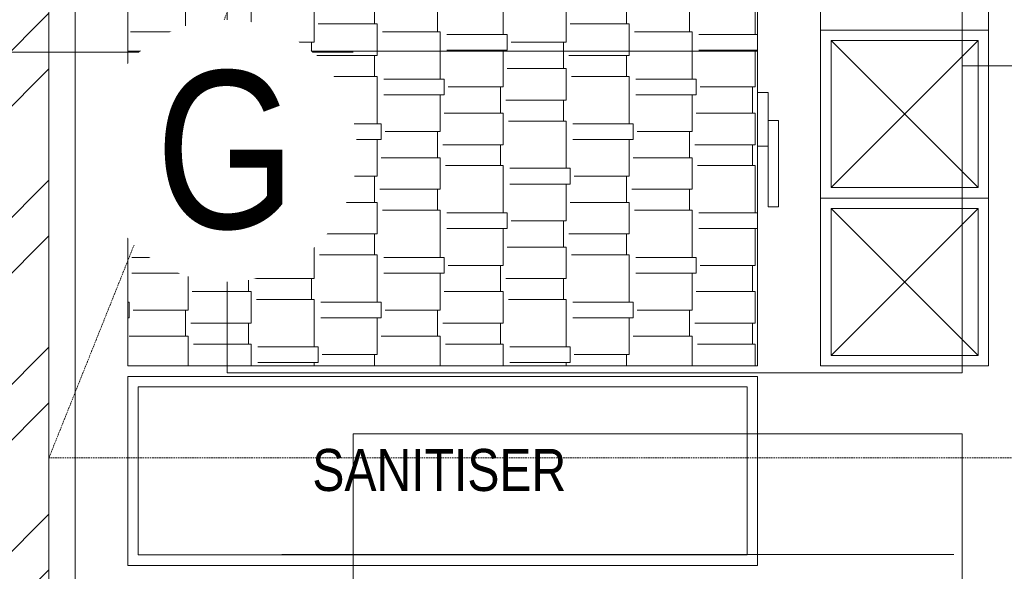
# Model space of a CAD drawing. Header units: millimetres. Extents: x 811 to 573824, y 137 to 100812.
# Tile 101 of 143: x 450097 to 451035, y 71727 to 72253. Entities that reach past the tile are written whole.
import ezdxf

# ---------------------------------------------------------------- set-up
doc = ezdxf.new("R2010")
doc.units = ezdxf.units.MM
doc.header["$LTSCALE"] = 3
doc.header["$MEASUREMENT"] = 0
doc.set_wipeout_variables(frame=1)
doc.linetypes.add('HIDDENX2', pattern=[0.75, 0.5, -0.25])
doc.layers.get('0').update_dxf_attribs({"lineweight": 0})
for name, color, linetype, lineweight in [('CANOPIES', 252, 'HIDDENX2', 0), ('EQUIPMENT TEXT', 7, 'Continuous', 0), ('GAS LEAK DETECTOR', 7, 'Continuous', 0), ('KITCHEN EQUIPMENT CODES', 252, 'Continuous', 0), ('KITCHEN EQUIPMENTS', 251, 'Continuous', 0), ('NEW BRICKWORK', 1, 'Continuous', 0)]:
    doc.layers.add(name, color=color, linetype=linetype, lineweight=lineweight)
doc.styles.add('ARC SCALE20', font='swissc.ttf', dxfattribs={"height": 40})
doc.styles.add('ARC SCALE50', font='swissc.ttf', dxfattribs={"height": 100})

# ---------------------------------------------------------------- blocks, each defined once
blk = doc.blocks.new('FEFWR')
at = {"layer": 'CANOPIES'}
blk.add_line((451324.93, 74835.19, 0.12), (450124.93, 71835.19, 0.12), dxfattribs=at)
at = {"layer": 'CANOPIES', "elevation": 0.12}
blk.add_lwpolyline([(451324.93, 71835.19), (450124.93, 71835.19), (450124.93, 74835.19), (451324.93, 74835.19)], close=True, dxfattribs=at)
blk = doc.blocks.new('xzgredgr')
at = {"layer": 'KITCHEN EQUIPMENTS'}
for p, q in [((450149.93, 71185.29, 0.12), (450149.93, 74285.29, 0.12)), ((450199.93, 72822.69, 0.12), (450199.93, 71922.69, 0.12)), ((450799.93, 71922.69, 0.12), (450799.93, 72822.69, 0.12)), ((450294.63, 71916.17, 0.12), (450294.63, 72716.17, 0.12)), ((450994.63, 71916.17, 0.12), (450994.63, 72716.17, 0.12)), ((450859.93, 72402.69, 0.12), (450859.93, 72242.69, 0.12)), ((451019.93, 72242.69, 0.12), (451019.93, 72402.69, 0.12)), ((450859.93, 72242.69, 0.12), (450859.93, 72082.69, 0.12)), ((451019.93, 72242.69, 0.12), (450859.93, 72242.69, 0.12)), ((451019.93, 72242.69, 0.12), (450859.93, 72242.69, 0.12)), ((451019.93, 72082.69, 0.12), (451019.93, 72242.69, 0.12)), ((450869.93, 72232.69, 0.12), (450869.93, 72092.69, 0.12)), ((451009.93, 72232.69, 0.12), (450869.93, 72232.69, 0.12)), ((450869.93, 72232.69, 0.12), (451009.93, 72092.69, 0.12)), ((450869.93, 72092.69, 0.12), (451009.93, 72232.69, 0.12)), ((451009.93, 72092.69, 0.12), (451009.93, 72232.69, 0.12)), ((450799.93, 72222.69, 0.12), (450199.93, 72222.69, 0.12)), ((450809.93, 72183.21, 0.12), (450799.93, 72183.21, 0.12)), ((450809.93, 72183.21, 0.12), (450809.93, 72132.17, 0.12)), ((450809.93, 72132.17, 0.12), (450809.93, 72183.21, 0.12)), ((450819.93, 72156.4, 0.12), (450809.93, 72156.4, 0.12)), ((450819.93, 72074.27, 0.12), (450819.93, 72156.4, 0.12)), ((450809.93, 72132.17, 0.12), (450799.93, 72132.17, 0.12)), ((450809.93, 72132.17, 0.12), (450809.93, 72074.27, 0.12)), ((450869.93, 72092.69, 0.12), (451009.93, 72092.69, 0.12)), ((450859.93, 72082.69, 0.12), (450859.93, 71922.69, 0.12)), ((451019.93, 72082.69, 0.12), (450859.93, 72082.69, 0.12)), ((451019.93, 71922.69, 0.12), (451019.93, 72082.69, 0.12)), ((450809.93, 72074.27, 0.12), (450819.93, 72074.27, 0.12)), ((450869.93, 72072.69, 0.12), (450869.93, 71932.69, 0.12)), ((451009.93, 72072.69, 0.12), (450869.93, 72072.69, 0.12)), ((450869.93, 72072.69, 0.12), (451009.93, 71932.69, 0.12)), ((450869.93, 71932.69, 0.12), (451009.93, 72072.69, 0.12)), ((451009.93, 71932.69, 0.12), (451009.93, 72072.69, 0.12)), ((450869.93, 71932.69, 0.12), (451009.93, 71932.69, 0.12)), ((450799.93, 71922.69, 0.12), (450199.93, 71922.69, 0.12)), ((450994.63, 71916.17, 0.12), (450294.63, 71916.17, 0.12)), ((451019.93, 71922.69, 0.12), (450859.93, 71922.69, 0.12)), ((450199.93, 71732.69, 0.12), (450199.93, 71912.69, 0.12)), ((450799.93, 71912.69, 0.12), (450199.93, 71912.69, 0.12)), ((450799.93, 71912.69, 0.12), (450799.93, 71732.69, 0.12)), ((450209.93, 71902.69, 0.12), (450209.93, 71742.69, 0.12)), ((450789.93, 71902.69, 0.12), (450209.93, 71902.69, 0.12)), ((450789.93, 71742.69, 0.12), (450789.93, 71902.69, 0.12)), ((450414.63, 71248.17, 0.12), (450414.63, 71858.17, 0.12)), ((450414.63, 71858.17, 0.12), (450994.63, 71858.17, 0.12)), ((450994.63, 71858.17, 0.12), (450994.63, 71248.17, 0.12)), ((450209.93, 71742.69, 0.12), (450789.93, 71742.69, 0.12)), ((450346.82, 71743.08, 0.12), (450506.82, 71743.08, 0.12)), ((450506.82, 71743.08, 0.12), (450986.82, 71743.08, 0.12)), ((450199.93, 71732.69, 0.12), (450799.93, 71732.69, 0.12))]:
    blk.add_line(p, q, dxfattribs=at)
at = {"layer": 'KITCHEN EQUIPMENTS', "linetype": 'Continuous'}
for p, q in [((450317.58, 72238.5, 0.12), (450317.58, 72283.5, 0.12)), ((450557.58, 72238.5, 0.12), (450557.58, 72283.5, 0.12)), ((450797.58, 72238.5, 0.12), (450797.58, 72283.5, 0.12)), ((450435.08, 72248.5, 0.12), (450435.08, 72273.5, 0.12)), ((450675.08, 72248.5, 0.12), (450675.08, 72273.5, 0.12)), ((450377.58, 72231, 0.12), (450377.58, 72266, 0.12)), ((450617.58, 72231, 0.12), (450617.58, 72266, 0.12)), ((450255.08, 72241, 0.12), (450255.08, 72261, 0.12)), ((450495.08, 72241, 0.12), (450495.08, 72261, 0.12)), ((450735.08, 72241, 0.12), (450735.08, 72261, 0.12)), ((450437.58, 72248.5, 0.12), (450381.33, 72248.5, 0.12)), ((450437.58, 72222.69, 0.12), (450437.58, 72248.5, 0.12)), ((450677.58, 72248.5, 0.12), (450621.33, 72248.5, 0.12)), ((450677.58, 72222.69, 0.12), (450677.58, 72248.5, 0.12)), ((450257.58, 72241, 0.12), (450202.58, 72241, 0.12)), ((450257.58, 72222.69, 0.12), (450257.58, 72241, 0.12)), ((450321.33, 72238.5, 0.12), (450263.83, 72238.5, 0.12)), ((450321.33, 72223.5, 0.12), (450321.33, 72238.5, 0.12)), ((450497.58, 72241, 0.12), (450442.58, 72241, 0.12)), ((450497.58, 72222.69, 0.12), (450497.58, 72241, 0.12)), ((450561.33, 72238.5, 0.12), (450503.83, 72238.5, 0.12)), ((450561.33, 72223.5, 0.12), (450561.33, 72238.5, 0.12)), ((450737.58, 72241, 0.12), (450682.58, 72241, 0.12)), ((450737.58, 72222.69, 0.12), (450737.58, 72241, 0.12)), ((450799.93, 72238.5, 0.12), (450743.83, 72238.5, 0.12)), ((450377.58, 72231, 0.12), (450325.08, 72231, 0.12)), ((450375.08, 72222.69, 0.12), (450375.08, 72231, 0.12)), ((450617.58, 72231, 0.12), (450565.08, 72231, 0.12)), ((450615.08, 72222.69, 0.12), (450615.08, 72231, 0.12)), ((450257.58, 72196, 0.12), (450257.58, 72222.69, 0.12)), ((450321.33, 72223.5, 0.12), (450263.83, 72223.5, 0.12)), ((450317.58, 72222.69, 0.12), (450317.58, 72223.5, 0.12)), ((450317.58, 72188.5, 0.12), (450317.58, 72222.69, 0.12)), ((450375.08, 72206, 0.12), (450375.08, 72222.69, 0.12)), ((450437.58, 72218.5, 0.12), (450380.08, 72218.5, 0.12)), ((450435.08, 72198.5, 0.12), (450435.08, 72218.5, 0.12)), ((450437.58, 72218.5, 0.12), (450437.58, 72222.69, 0.12)), ((450497.58, 72196, 0.12), (450497.58, 72222.69, 0.12)), ((450561.33, 72223.5, 0.12), (450503.83, 72223.5, 0.12)), ((450557.58, 72222.69, 0.12), (450557.58, 72223.5, 0.12)), ((450557.58, 72188.5, 0.12), (450557.58, 72222.69, 0.12)), ((450615.08, 72206, 0.12), (450615.08, 72222.69, 0.12)), ((450677.58, 72218.5, 0.12), (450620.08, 72218.5, 0.12)), ((450675.08, 72198.5, 0.12), (450675.08, 72218.5, 0.12)), ((450677.58, 72218.5, 0.12), (450677.58, 72222.69, 0.12)), ((450737.58, 72196, 0.12), (450737.58, 72222.69, 0.12)), ((450799.93, 72223.5, 0.12), (450743.83, 72223.5, 0.12)), ((450797.58, 72222.69, 0.12), (450797.58, 72223.5, 0.12)), ((450797.58, 72188.5, 0.12), (450797.58, 72222.69, 0.12)), ((450377.58, 72206, 0.12), (450321.33, 72206, 0.12)), ((450377.58, 72176, 0.12), (450377.58, 72206, 0.12)), ((450437.58, 72198.5, 0.12), (450382.58, 72198.5, 0.12)), ((450437.58, 72153.5, 0.12), (450437.58, 72198.5, 0.12)), ((450617.58, 72206, 0.12), (450561.33, 72206, 0.12)), ((450617.58, 72176, 0.12), (450617.58, 72206, 0.12)), ((450677.58, 72198.5, 0.12), (450622.58, 72198.5, 0.12)), ((450677.58, 72153.5, 0.12), (450677.58, 72198.5, 0.12)), ((450261.33, 72196, 0.12), (450203.83, 72196, 0.12)), ((450261.33, 72181, 0.12), (450261.33, 72196, 0.12)), ((450317.58, 72188.5, 0.12), (450265.08, 72188.5, 0.12)), ((450315.08, 72163.5, 0.12), (450315.08, 72188.5, 0.12)), ((450501.33, 72196, 0.12), (450443.83, 72196, 0.12)), ((450501.33, 72181, 0.12), (450501.33, 72196, 0.12)), ((450557.58, 72188.5, 0.12), (450505.08, 72188.5, 0.12)), ((450555.08, 72163.5, 0.12), (450555.08, 72188.5, 0.12)), ((450741.33, 72196, 0.12), (450683.83, 72196, 0.12)), ((450741.33, 72181, 0.12), (450741.33, 72196, 0.12)), ((450797.58, 72188.5, 0.12), (450745.08, 72188.5, 0.12)), ((450795.08, 72163.5, 0.12), (450795.08, 72188.5, 0.12)), ((450261.33, 72181, 0.12), (450203.83, 72181, 0.12)), ((450257.58, 72146, 0.12), (450257.58, 72181, 0.12)), ((450501.33, 72181, 0.12), (450443.83, 72181, 0.12)), ((450497.58, 72146, 0.12), (450497.58, 72181, 0.12)), ((450741.33, 72181, 0.12), (450683.83, 72181, 0.12)), ((450737.58, 72146, 0.12), (450737.58, 72181, 0.12)), ((450377.58, 72176, 0.12), (450320.08, 72176, 0.12)), ((450375.08, 72156, 0.12), (450375.08, 72176, 0.12)), ((450617.58, 72176, 0.12), (450560.08, 72176, 0.12)), ((450615.08, 72156, 0.12), (450615.08, 72176, 0.12)), ((450317.58, 72163.5, 0.12), (450261.33, 72163.5, 0.12)), ((450317.58, 72133.5, 0.12), (450317.58, 72163.5, 0.12)), ((450557.58, 72163.5, 0.12), (450501.33, 72163.5, 0.12)), ((450557.58, 72133.5, 0.12), (450557.58, 72163.5, 0.12)), ((450797.58, 72163.5, 0.12), (450741.33, 72163.5, 0.12)), ((450797.58, 72133.5, 0.12), (450797.58, 72163.5, 0.12)), ((450201.33, 72153.5, 0.12), (450199.93, 72153.5, 0.12)), ((450201.33, 72138.5, 0.12), (450201.33, 72153.5, 0.12)), ((450377.58, 72156, 0.12), (450322.58, 72156, 0.12)), ((450377.58, 72111, 0.12), (450377.58, 72156, 0.12)), ((450441.33, 72153.5, 0.12), (450383.83, 72153.5, 0.12)), ((450441.33, 72138.5, 0.12), (450441.33, 72153.5, 0.12)), ((450617.58, 72156, 0.12), (450562.58, 72156, 0.12)), ((450617.58, 72111, 0.12), (450617.58, 72156, 0.12)), ((450681.33, 72153.5, 0.12), (450623.83, 72153.5, 0.12)), ((450681.33, 72138.5, 0.12), (450681.33, 72153.5, 0.12)), ((450257.58, 72146, 0.12), (450205.08, 72146, 0.12)), ((450255.08, 72121, 0.12), (450255.08, 72146, 0.12)), ((450497.58, 72146, 0.12), (450445.08, 72146, 0.12)), ((450495.08, 72121, 0.12), (450495.08, 72146, 0.12)), ((450737.58, 72146, 0.12), (450685.08, 72146, 0.12)), ((450735.08, 72121, 0.12), (450735.08, 72146, 0.12)), ((450201.33, 72138.5, 0.12), (450199.93, 72138.5, 0.12)), ((450317.58, 72133.5, 0.12), (450260.08, 72133.5, 0.12)), ((450315.08, 72113.5, 0.12), (450315.08, 72133.5, 0.12)), ((450441.33, 72138.5, 0.12), (450383.83, 72138.5, 0.12)), ((450437.58, 72103.5, 0.12), (450437.58, 72138.5, 0.12)), ((450557.58, 72133.5, 0.12), (450500.08, 72133.5, 0.12)), ((450555.08, 72113.5, 0.12), (450555.08, 72133.5, 0.12)), ((450681.33, 72138.5, 0.12), (450623.83, 72138.5, 0.12)), ((450677.58, 72103.5, 0.12), (450677.58, 72138.5, 0.12)), ((450797.58, 72133.5, 0.12), (450740.08, 72133.5, 0.12)), ((450795.08, 72113.5, 0.12), (450795.08, 72133.5, 0.12)), ((450257.58, 72121, 0.12), (450201.33, 72121, 0.12)), ((450257.58, 72091, 0.12), (450257.58, 72121, 0.12)), ((450317.58, 72113.5, 0.12), (450262.58, 72113.5, 0.12)), ((450317.58, 72068.5, 0.12), (450317.58, 72113.5, 0.12)), ((450497.58, 72121, 0.12), (450441.33, 72121, 0.12)), ((450497.58, 72091, 0.12), (450497.58, 72121, 0.12)), ((450557.58, 72113.5, 0.12), (450502.58, 72113.5, 0.12)), ((450557.58, 72068.5, 0.12), (450557.58, 72113.5, 0.12)), ((450737.58, 72121, 0.12), (450681.33, 72121, 0.12)), ((450737.58, 72091, 0.12), (450737.58, 72121, 0.12)), ((450797.58, 72113.5, 0.12), (450742.58, 72113.5, 0.12)), ((450797.58, 72068.5, 0.12), (450797.58, 72113.5, 0.12)), ((450381.33, 72111, 0.12), (450323.83, 72111, 0.12)), ((450381.33, 72096, 0.12), (450381.33, 72111, 0.12)), ((450437.58, 72103.5, 0.12), (450385.08, 72103.5, 0.12)), ((450435.08, 72078.5, 0.12), (450435.08, 72103.5, 0.12)), ((450621.33, 72111, 0.12), (450563.83, 72111, 0.12)), ((450621.33, 72096, 0.12), (450621.33, 72111, 0.12)), ((450677.58, 72103.5, 0.12), (450625.08, 72103.5, 0.12)), ((450675.08, 72078.5, 0.12), (450675.08, 72103.5, 0.12)), ((450381.33, 72096, 0.12), (450323.83, 72096, 0.12)), ((450377.58, 72061, 0.12), (450377.58, 72096, 0.12)), ((450621.33, 72096, 0.12), (450563.83, 72096, 0.12)), ((450617.58, 72061, 0.12), (450617.58, 72096, 0.12)), ((450257.58, 72091, 0.12), (450200.08, 72091, 0.12)), ((450255.08, 72071, 0.12), (450255.08, 72091, 0.12)), ((450497.58, 72091, 0.12), (450440.08, 72091, 0.12)), ((450495.08, 72071, 0.12), (450495.08, 72091, 0.12)), ((450737.58, 72091, 0.12), (450680.08, 72091, 0.12)), ((450735.08, 72071, 0.12), (450735.08, 72091, 0.12)), ((450437.58, 72078.5, 0.12), (450381.33, 72078.5, 0.12)), ((450437.58, 72048.5, 0.12), (450437.58, 72078.5, 0.12)), ((450677.58, 72078.5, 0.12), (450621.33, 72078.5, 0.12)), ((450677.58, 72048.5, 0.12), (450677.58, 72078.5, 0.12)), ((450257.58, 72071, 0.12), (450202.58, 72071, 0.12)), ((450257.58, 72026, 0.12), (450257.58, 72071, 0.12)), ((450321.33, 72068.5, 0.12), (450263.83, 72068.5, 0.12)), ((450321.33, 72053.5, 0.12), (450321.33, 72068.5, 0.12)), ((450497.58, 72071, 0.12), (450442.58, 72071, 0.12)), ((450497.58, 72026, 0.12), (450497.58, 72071, 0.12)), ((450561.33, 72068.5, 0.12), (450503.83, 72068.5, 0.12)), ((450561.33, 72053.5, 0.12), (450561.33, 72068.5, 0.12)), ((450737.58, 72071, 0.12), (450682.58, 72071, 0.12)), ((450737.58, 72026, 0.12), (450737.58, 72071, 0.12)), ((450799.93, 72068.5, 0.12), (450743.83, 72068.5, 0.12)), ((450377.58, 72061, 0.12), (450325.08, 72061, 0.12)), ((450375.08, 72036, 0.12), (450375.08, 72061, 0.12)), ((450617.58, 72061, 0.12), (450565.08, 72061, 0.12)), ((450615.08, 72036, 0.12), (450615.08, 72061, 0.12)), ((450321.33, 72053.5, 0.12), (450263.83, 72053.5, 0.12)), ((450317.58, 72018.5, 0.12), (450317.58, 72053.5, 0.12)), ((450437.58, 72048.5, 0.12), (450380.08, 72048.5, 0.12)), ((450435.08, 72028.5, 0.12), (450435.08, 72048.5, 0.12)), ((450561.33, 72053.5, 0.12), (450503.83, 72053.5, 0.12)), ((450557.58, 72018.5, 0.12), (450557.58, 72053.5, 0.12)), ((450677.58, 72048.5, 0.12), (450620.08, 72048.5, 0.12)), ((450675.08, 72028.5, 0.12), (450675.08, 72048.5, 0.12)), ((450799.93, 72053.5, 0.12), (450743.83, 72053.5, 0.12)), ((450797.58, 72018.5, 0.12), (450797.58, 72053.5, 0.12)), ((450377.58, 72036, 0.12), (450321.33, 72036, 0.12)), ((450377.58, 72006, 0.12), (450377.58, 72036, 0.12)), ((450437.58, 72028.5, 0.12), (450382.58, 72028.5, 0.12)), ((450437.58, 71983.5, 0.12), (450437.58, 72028.5, 0.12)), ((450617.58, 72036, 0.12), (450561.33, 72036, 0.12)), ((450617.58, 72006, 0.12), (450617.58, 72036, 0.12)), ((450677.58, 72028.5, 0.12), (450622.58, 72028.5, 0.12)), ((450677.58, 71983.5, 0.12), (450677.58, 72028.5, 0.12)), ((450261.33, 72026, 0.12), (450203.83, 72026, 0.12)), ((450261.33, 72011, 0.12), (450261.33, 72026, 0.12)), ((450317.58, 72018.5, 0.12), (450265.08, 72018.5, 0.12)), ((450315.08, 71993.5, 0.12), (450315.08, 72018.5, 0.12)), ((450501.33, 72026, 0.12), (450443.83, 72026, 0.12)), ((450501.33, 72011, 0.12), (450501.33, 72026, 0.12)), ((450557.58, 72018.5, 0.12), (450505.08, 72018.5, 0.12)), ((450555.08, 71993.5, 0.12), (450555.08, 72018.5, 0.12)), ((450741.33, 72026, 0.12), (450683.83, 72026, 0.12)), ((450741.33, 72011, 0.12), (450741.33, 72026, 0.12)), ((450797.58, 72018.5, 0.12), (450745.08, 72018.5, 0.12)), ((450795.08, 71993.5, 0.12), (450795.08, 72018.5, 0.12)), ((450261.33, 72011, 0.12), (450203.83, 72011, 0.12)), ((450257.58, 71976, 0.12), (450257.58, 72011, 0.12)), ((450501.33, 72011, 0.12), (450443.83, 72011, 0.12)), ((450497.58, 71976, 0.12), (450497.58, 72011, 0.12)), ((450741.33, 72011, 0.12), (450683.83, 72011, 0.12)), ((450737.58, 71976, 0.12), (450737.58, 72011, 0.12)), ((450377.58, 72006, 0.12), (450320.08, 72006, 0.12)), ((450375.08, 71986, 0.12), (450375.08, 72006, 0.12)), ((450617.58, 72006, 0.12), (450560.08, 72006, 0.12)), ((450615.08, 71986, 0.12), (450615.08, 72006, 0.12)), ((450317.58, 71993.5, 0.12), (450261.33, 71993.5, 0.12)), ((450317.58, 71963.5, 0.12), (450317.58, 71993.5, 0.12)), ((450557.58, 71993.5, 0.12), (450501.33, 71993.5, 0.12)), ((450557.58, 71963.5, 0.12), (450557.58, 71993.5, 0.12)), ((450797.58, 71993.5, 0.12), (450741.33, 71993.5, 0.12)), ((450797.58, 71963.5, 0.12), (450797.58, 71993.5, 0.12)), ((450201.33, 71983.5, 0.12), (450199.93, 71983.5, 0.12)), ((450201.33, 71968.5, 0.12), (450201.33, 71983.5, 0.12)), ((450377.58, 71986, 0.12), (450322.58, 71986, 0.12)), ((450377.58, 71941, 0.12), (450377.58, 71986, 0.12)), ((450441.33, 71983.5, 0.12), (450383.83, 71983.5, 0.12)), ((450441.33, 71968.5, 0.12), (450441.33, 71983.5, 0.12)), ((450617.58, 71986, 0.12), (450562.58, 71986, 0.12)), ((450617.58, 71941, 0.12), (450617.58, 71986, 0.12)), ((450681.33, 71983.5, 0.12), (450623.83, 71983.5, 0.12)), ((450681.33, 71968.5, 0.12), (450681.33, 71983.5, 0.12)), ((450257.58, 71976, 0.12), (450205.08, 71976, 0.12)), ((450255.08, 71951, 0.12), (450255.08, 71976, 0.12)), ((450497.58, 71976, 0.12), (450445.08, 71976, 0.12)), ((450495.08, 71951, 0.12), (450495.08, 71976, 0.12)), ((450737.58, 71976, 0.12), (450685.08, 71976, 0.12)), ((450735.08, 71951, 0.12), (450735.08, 71976, 0.12)), ((450201.33, 71968.5, 0.12), (450199.93, 71968.5, 0.12)), ((450317.58, 71963.5, 0.12), (450260.08, 71963.5, 0.12)), ((450315.08, 71943.5, 0.12), (450315.08, 71963.5, 0.12)), ((450441.33, 71968.5, 0.12), (450383.83, 71968.5, 0.12)), ((450437.58, 71933.5, 0.12), (450437.58, 71968.5, 0.12)), ((450557.58, 71963.5, 0.12), (450500.08, 71963.5, 0.12)), ((450555.08, 71943.5, 0.12), (450555.08, 71963.5, 0.12)), ((450681.33, 71968.5, 0.12), (450623.83, 71968.5, 0.12)), ((450677.58, 71933.5, 0.12), (450677.58, 71968.5, 0.12)), ((450797.58, 71963.5, 0.12), (450740.08, 71963.5, 0.12)), ((450795.08, 71943.5, 0.12), (450795.08, 71963.5, 0.12)), ((450257.58, 71951, 0.12), (450201.33, 71951, 0.12)), ((450257.58, 71922.69, 0.12), (450257.58, 71951, 0.12)), ((450317.58, 71943.5, 0.12), (450262.58, 71943.5, 0.12)), ((450317.58, 71922.69, 0.12), (450317.58, 71943.5, 0.12)), ((450497.58, 71951, 0.12), (450441.33, 71951, 0.12)), ((450497.58, 71922.69, 0.12), (450497.58, 71951, 0.12)), ((450557.58, 71943.5, 0.12), (450502.58, 71943.5, 0.12)), ((450557.58, 71922.69, 0.12), (450557.58, 71943.5, 0.12)), ((450737.58, 71951, 0.12), (450681.33, 71951, 0.12)), ((450737.58, 71922.69, 0.12), (450737.58, 71951, 0.12)), ((450797.58, 71943.5, 0.12), (450742.58, 71943.5, 0.12)), ((450797.58, 71922.69, 0.12), (450797.58, 71943.5, 0.12)), ((450381.33, 71941, 0.12), (450323.83, 71941, 0.12)), ((450381.33, 71926, 0.12), (450381.33, 71941, 0.12)), ((450621.33, 71941, 0.12), (450563.83, 71941, 0.12)), ((450621.33, 71926, 0.12), (450621.33, 71941, 0.12)), ((450381.33, 71926, 0.12), (450323.83, 71926, 0.12)), ((450377.58, 71922.69, 0.12), (450377.58, 71926, 0.12)), ((450437.58, 71933.5, 0.12), (450385.08, 71933.5, 0.12)), ((450435.08, 71922.69, 0.12), (450435.08, 71933.5, 0.12)), ((450621.33, 71926, 0.12), (450563.83, 71926, 0.12)), ((450617.58, 71922.69, 0.12), (450617.58, 71926, 0.12)), ((450677.58, 71933.5, 0.12), (450625.08, 71933.5, 0.12)), ((450675.08, 71922.69, 0.12), (450675.08, 71933.5, 0.12))]:
    blk.add_line(p, q, dxfattribs=at)
blk = doc.blocks.new('ELEC_GAS POINT')
at = {"true_color": 0xffffff}
h = blk.add_hatch(color=7, dxfattribs=at)
h.dxf.hatch_style = 1
h.paths.add_polyline_path([(125, 0), (124.01, 15.67), (121.07, 31.09), (116.22, 46.02), (109.54, 60.22), (101.13, 73.47), (91.12, 85.57), (79.68, 96.31), (66.98, 105.54), (53.22, 113.1), (38.63, 118.88), (23.42, 122.79), (7.85, 124.75), (-7.85, 124.75), (-23.42, 122.79), (-38.63, 118.88), (-53.22, 113.1), (-66.98, 105.54), (-79.68, 96.31), (-91.12, 85.57), (-101.13, 73.47), (-109.54, 60.22), (-116.22, 46.02), (-121.07, 31.09), (-124.01, 15.67), (-125, 0), (-124.01, -15.67), (-121.07, -31.09), (-116.22, -46.02), (-109.54, -60.22), (-101.13, -73.47), (-91.12, -85.57), (-79.68, -96.31), (-66.98, -105.54), (-53.22, -113.1), (-38.63, -118.88), (-23.42, -122.79), (-7.85, -124.75), (7.85, -124.75), (23.42, -122.79), (38.63, -118.88), (53.22, -113.1), (66.98, -105.54), (79.68, -96.31), (91.12, -85.57), (101.13, -73.47), (109.54, -60.22), (116.22, -46.02), (121.07, -31.09), (124.01, -15.67)])
blk.add_wipeout([(125, 0), (124.01, 15.67), (121.07, 31.09), (116.22, 46.02), (109.54, 60.22), (101.13, 73.47), (91.12, 85.57), (79.68, 96.31), (66.98, 105.54), (53.22, 113.1), (38.63, 118.88), (23.42, 122.79), (7.85, 124.75), (-7.85, 124.75), (-23.42, 122.79), (-38.63, 118.88), (-53.22, 113.1), (-66.98, 105.54), (-79.68, 96.31), (-91.12, 85.57), (-101.13, 73.47), (-109.54, 60.22), (-116.22, 46.02), (-121.07, 31.09), (-124.01, 15.67), (-125, 0), (-124.01, -15.67), (-121.07, -31.09), (-116.22, -46.02), (-109.54, -60.22), (-101.13, -73.47), (-91.12, -85.57), (-79.68, -96.31), (-66.98, -105.54), (-53.22, -113.1), (-38.63, -118.88), (-23.42, -122.79), (-7.85, -124.75), (7.85, -124.75), (23.42, -122.79), (38.63, -118.88), (53.22, -113.1), (66.98, -105.54), (79.68, -96.31), (91.12, -85.57), (101.13, -73.47), (109.54, -60.22), (116.22, -46.02), (121.07, -31.09), (124.01, -15.67)])
at = {"layer": 'GAS LEAK DETECTOR', "linetype": 'Continuous', "insert": (0, 0), "char_height": 150, "width": 107.3766, "attachment_point": 5, "rotation": 0.00081, "style": 'ARC SCALE50'}
blk.add_mtext('G', dxfattribs=at)

msp = doc.modelspace()

# ---------------------------------------------------------------- hatches: boundary and pattern name
at = {"layer": 'NEW BRICKWORK'}
h = msp.add_hatch(dxfattribs=at)
h.set_pattern_fill('ANSI32', color=256, scale=300)
h.set_pattern_definition([(45, (6227957.61, 2343389.85), (-79.5495129, 79.5495129), []), (45, (6228010.64, 2343389.85), (-79.5495129, 79.5495129), [])])
h.paths.add_polyline_path([(454988.76, 74895.53), (455774.76, 74895.53), (455774.76, 75695.53), (455924.76, 75695.53), (455924.76, 74895.53), (460965.58, 74895.53), (460965.58, 76695.53), (460355.58, 76695.53), (460355.58, 76845.53), (460965.58, 76845.53), (460965.58, 80395.77), (459665.58, 80395.77), (459665.58, 77895.53), (458665.58, 77895.53), (458665.58, 76845.53), (459455.58, 76845.53), (459455.58, 76695.53), (458515.58, 76695.53), (458515.58, 76895.53), (458265.58, 76895.53), (458265.58, 77045.53), (458515.58, 77045.53), (458515.58, 77895.53), (456615.58, 77895.53), (456615.58, 77045.53), (456865.58, 77045.53), (456865.58, 76895.53), (456465.58, 76895.53), (456465.58, 77895.53), (454874.76, 77895.53), (454874.76, 78045.53), (459515.58, 78045.53), (459515.58, 80395.77), (450124.93, 80395.77), (450124.93, 76795.53), (450924.93, 76795.53), (450924.93, 76645.53), (450124.93, 76645.53), (450124.93, 70885.19), (451024.93, 70885.19), (451024.92, 70735.19), (450124.93, 70735.19), (450124.93, 63643.31), (458407.82, 63643.31), (458407.82, 63543.31), (449974.93, 63543.31), (449974.93, 80495.77), (461065.58, 80495.77), (461065.58, 70992.75), (460965.58, 70892.75), (460965.58, 74695.53), (454988.76, 74695.53)])

# ---------------------------------------------------------------- linework, layer by layer
at = {"layer": 'KITCHEN EQUIPMENT CODES'}
for p, q in [((450414.86, 72221.73, 0.12), (449324.01, 72221.73, 0.12)), ((451362.72, 72208.62, 0.12), (450994.63, 72208.62, 0.12))]:
    msp.add_line(p, q, dxfattribs=at)
at = {"layer": 'NEW BRICKWORK', "elevation": 0.12}
msp.add_lwpolyline([(459515.58, 80395.77), (450124.93, 80395.77), (450124.93, 76795.53), (450924.93, 76795.53), (450924.93, 76645.53), (450124.93, 76645.53), (450124.93, 70885.19), (451024.93, 70885.19), (451024.92, 70735.19)], dxfattribs=at)

# ---------------------------------------------------------------- block references
at = {"layer": 'CANOPIES'}
msp.add_blockref('FEFWR', (0, 0), dxfattribs=at)
at = {"layer": 'KITCHEN EQUIPMENTS'}
msp.add_blockref('xzgredgr', (0, 0), dxfattribs=at)

# ---------------------------------------------------------------- texts
at = {"layer": 'EQUIPMENT TEXT', "insert": (450496.72, 71843.64, 0.12), "char_height": 40, "width": 543.3645, "attachment_point": 2, "style": 'ARC SCALE20'}
msp.add_mtext('SANITISER', dxfattribs=at)

# ---------------------------------------------------------------- next in the draw order: block references
at = {"layer": 'GAS LEAK DETECTOR'}
msp.add_blockref('ELEC_GAS POINT', (450293.34, 72127.65, 0.12), dxfattribs=at)

doc.saveas('drawing.dxf')
